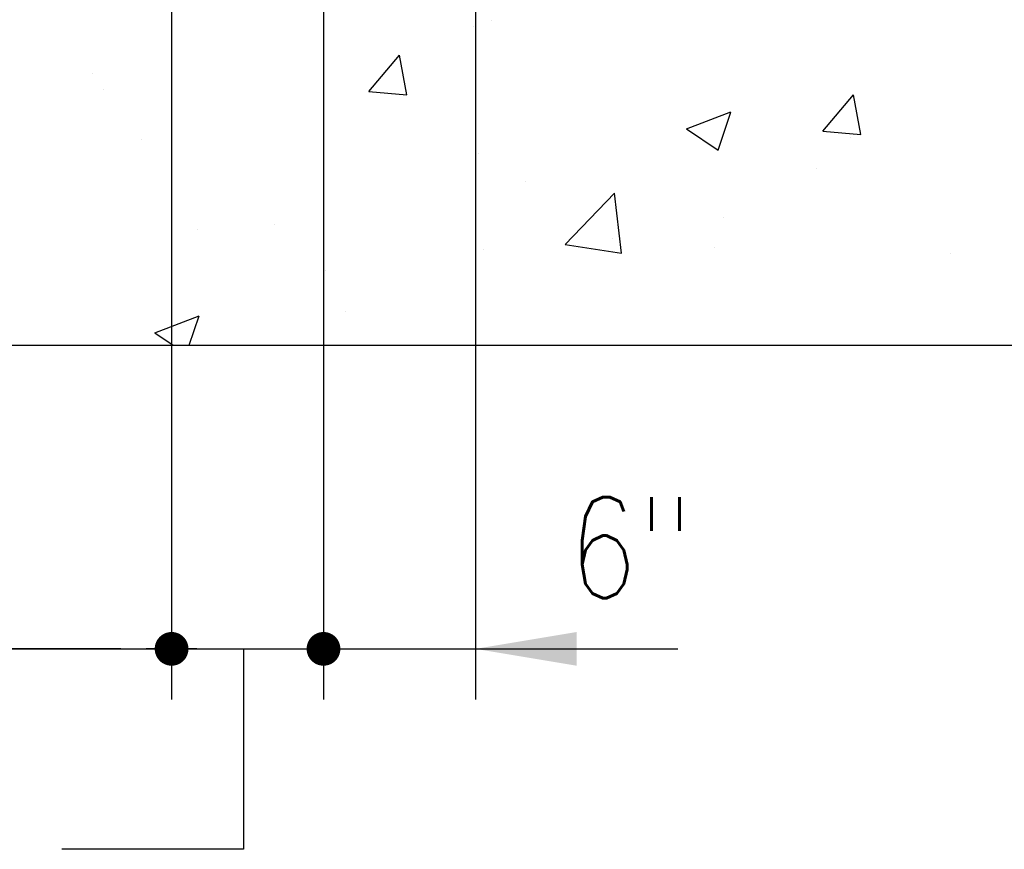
# Model space of a CAD drawing. Header units: inches. Extents: x -9715 to 32893, y -15613 to -1138.
# Tile 191 of 256: x 8926 to 8965, y -5439 to -5407. Entities that reach past the tile are written whole.
import ezdxf

# ---------------------------------------------------------------- set-up
doc = ezdxf.new("R2010")
doc.units = ezdxf.units.IN
doc.header["$MEASUREMENT"] = 0
doc.layers.get('0').update_dxf_attribs({"color": 252})
for name, color, linetype in [('S-ANNO-DIMS', 2, 'Continuous'), ('S-WALL', 2, 'Continuous'), ('S-WALL-PATT', 1, 'Continuous')]:
    doc.layers.add(name, color=color, linetype=linetype)
doc.styles.add('125', font='romans.shx', dxfattribs={"width": 0.8, "height": 2})

# ---------------------------------------------------------------- blocks, each defined once
blk = doc.blocks.new('*X165')
at = {"color": 0}
for p, q in [((1352.55, 501.87), (1352.55, 501.87)), ((1350.32, 501.19), (1350.32, 501.19)), ((1337.98, 493.49), (1341.6, 497.79)), ((1342.47, 493.09), (1341.6, 497.79)), ((1305.18, 495.63), (1305.18, 495.63)), ((1306.58, 493.68), (1306.58, 493.68)), ((1337.98, 493.49), (1342.46, 493.09)), ((1391.78, 488.78), (1395.39, 493.09)), ((1396.26, 488.39), (1395.39, 493.09)), ((1375.62, 489.04), (1380.87, 491.06)), ((1379.35, 486.52), (1380.87, 491.05)), ((1375.62, 489.04), (1379.35, 486.52)), ((1310.99, 487.77), (1310.99, 487.77)), ((1391.78, 488.78), (1396.26, 488.39)), ((1395.08, 488.07), (1395.08, 488.07)), ((1351.02, 486.08), (1351.02, 486.08)), ((1391.06, 484.39), (1391.06, 484.39)), ((1356.57, 482.79), (1356.57, 482.79)), ((1361.23, 475.33), (1367.07, 481.42)), ((1367.9, 474.3), (1367.07, 481.42)), ((1380, 478.5), (1380, 478.5)), ((1326.8, 477.7), (1326.8, 477.7)), ((1317.62, 477.17), (1317.62, 477.17)), ((1361.23, 475.33), (1367.9, 474.3)), ((1366.84, 476), (1366.84, 476)), ((1378.96, 474.95), (1378.96, 474.95)), ((1351.59, 474.76), (1351.59, 474.76)), ((1406.87, 474.31), (1406.87, 474.31)), ((1332.82, 472.29), (1332.82, 472.29)), ((1312.6, 464.85), (1317.85, 466.87)), ((1316.69, 463.39), (1317.85, 466.87)), ((1335.22, 467.44), (1335.22, 467.44)), ((1312.6, 464.85), (1314.77, 463.39))]:
    blk.add_line(p, q, dxfattribs=at)

msp = doc.modelspace()

# ---------------------------------------------------------------- linework, layer by layer
at = {"layer": 'S-ANNO-DIMS'}
for p, q in [((8932.18354, -5396.55326), (8932.18354, -5433.55326)), ((8938.18354, -5396.55326), (8938.18354, -5433.55326)), ((8944.18354, -5401.74076), (8944.18354, -5433.55326)), ((8917.04694, -5431.55326), (8940.18354, -5431.55326)), ((8930.18354, -5431.55326), (8920.85021, -5431.55326)), ((8933.18354, -5431.55326), (8931.18354, -5431.55326)), ((8933.18354, -5431.55326), (8931.18354, -5431.55326)), ((8932.18354, -5431.55326), (8952.18354, -5431.55326)), ((8935.01802, -5431.55326), (8935.01802, -5439.47701)), ((8940.18354, -5431.55326), (8949.51687, -5431.55326)), ((8935.01802, -5439.47701), (8927.85422, -5439.47701))]:
    msp.add_line(p, q, dxfattribs=at)
at = {"layer": 'S-ANNO-DIMS', "const_width": 0.66667}
for points in [[(8931.85021, -5431.55326, 1), (8932.51687, -5431.55326, 1)], [(8937.85021, -5431.55326, 1), (8938.51687, -5431.55326, 1)]]:
    msp.add_lwpolyline(points, format="xyb", close=True, dxfattribs=at)
at = {"layer": 'S-ANNO-DIMS'}
msp.add_solid([(8948.18354, -5432.21993), (8948.18354, -5430.88659), (8944.18354, -5431.55326)], dxfattribs=at)
at = {"layer": 'S-WALL', "color": 3}
msp.add_line((8898.18354, -5419.55326), (9022.18354, -5419.55326), dxfattribs=at)

# ---------------------------------------------------------------- block references
at = {"layer": 'S-WALL-PATT', "xscale": 0.3333333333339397, "yscale": 0.3333333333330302, "zscale": 0.3333333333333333}
msp.add_blockref('*X165', (8493.98434, -5574.01688), dxfattribs=at)

# ---------------------------------------------------------------- texts
at = {"layer": 'S-ANNO-DIMS', "style": '125', "width": 0.8}
msp.add_text('6"', height=4, dxfattribs=at).set_placement((8947.85021, -5429.55326))

doc.saveas('drawing.dxf')
